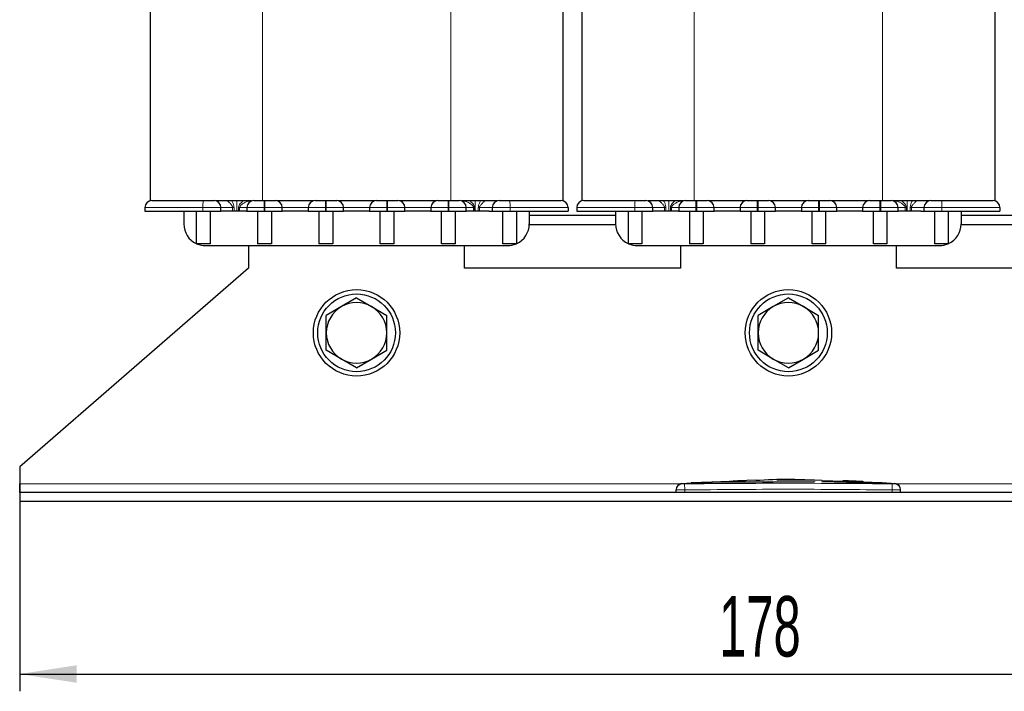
# Model space of a CAD drawing. Header units: millimetres. Extents: x 5 to 418, y 2 to 292.
# Tile 11 of 39: x 57 to 114, y 153 to 192. Entities that reach past the tile are written whole.
import ezdxf

# ---------------------------------------------------------------- set-up
doc = ezdxf.new("R2010")
doc.units = ezdxf.units.MM
doc.layers.add('SLD-0', color=7, linetype='Continuous')
doc.styles.add('SLDTEXTSTYLE0', font='TXT', dxfattribs={"width": 0.605})
doc.dimstyles.new('SLDDIMSTYLE0', dxfattribs={"dimtxt": 3.5, "dimasz": 3.302, "dimexe": 0, "dimexo": 0.0625, "dimgap": 0.875, "dimtad": 1, "dimlfac": 2, "dimrnd": 1e-09, "dimzin": 12, "dimdsep": 46, "dimtxsty": 'SLDTEXTSTYLE0', "dimsah": 1, "dimcen": 0.09, "dimadec": 0, "dimazin": 3, "dimtfac": 1, "dimtofl": 0, "dimtmove": 0, "dimatfit": 3, "dimfxl": 1, "dimfrac": 2, "dimtolj": 1, "dimtzin": 12, "dimarcsym": 0})

# ---------------------------------------------------------------- blocks, each defined once
blk = doc.blocks.new('_D')
at = {"layer": 'SLD-0'}
for p, q in [((57.472, 164.871), (57.472, 152.871)), ((146.472, 164.371), (146.472, 152.871)), ((57.472, 153.871), (146.472, 153.871))]:
    blk.add_line(p, q, dxfattribs=at)
for points in [[(57.472, 153.871), (60.774, 153.363), (60.774, 154.379)], [(146.472, 153.871), (143.17, 154.379), (143.17, 153.363)]]:
    blk.add_solid(points, dxfattribs=at)
at = {"layer": 'SLD-0', "insert": (97.962, 158.383), "char_height": 3.5, "attachment_point": 1, "style": 'SLDTEXTSTYLE0'}
blk.add_mtext('178', dxfattribs=at)

msp = doc.modelspace()

# ---------------------------------------------------------------- linework, layer by layer
at = {"color": 7, "linetype": 'Continuous', "lineweight": 18}
for p, q in [((71.522, 217.0711), (71.522, 181.2711)), ((82.422, 217.0711), (82.422, 181.2711)), ((96.522, 217.0711), (96.522, 181.2711)), ((107.422, 217.0711), (107.422, 181.2711)), ((69.505, 181.2707), (69.5174, 181.2711)), ((70.0462, 181.2711), (70.0462, 180.6711)), ((71.622, 181.2711), (71.622, 180.8711)), ((71.672, 181.2711), (71.672, 180.8711)), ((75.172, 181.2711), (75.172, 180.8711)), ((75.222, 181.2711), (75.222, 180.8711)), ((78.722, 181.2711), (78.722, 180.8711)), ((78.772, 181.2711), (78.772, 180.8711)), ((82.272, 181.2711), (82.272, 180.8711)), ((82.322, 181.2711), (82.322, 180.8711)), ((83.8479, 181.2711), (83.8479, 180.6711)), ((84.3701, 181.2711), (84.39, 181.2701)), ((94.505, 181.2707), (94.5174, 181.2711)), ((95.0462, 181.2711), (95.0462, 180.6711)), ((96.622, 181.2711), (96.622, 180.8711)), ((96.672, 181.2711), (96.672, 180.8711)), ((100.172, 181.2711), (100.172, 180.8711)), ((100.222, 181.2711), (100.222, 180.8711)), ((103.722, 181.2711), (103.722, 180.8711)), ((103.772, 181.2711), (103.772, 180.8711)), ((107.272, 181.2711), (107.272, 180.8711)), ((107.322, 181.2711), (107.322, 180.8711)), ((108.8479, 181.2711), (108.8479, 180.6711)), ((109.3701, 181.2711), (109.39, 181.2701)), ((68.082, 180.8711), (64.722, 180.8711)), ((69.122, 180.8711), (68.082, 180.8711)), ((68.082, 180.8711), (68.082, 180.6711)), ((69.122, 180.8711), (69.7974, 180.8711)), ((69.7974, 180.8711), (69.7974, 180.6711)), ((69.7974, 180.8711), (69.879, 180.8711)), ((69.879, 180.8711), (69.879, 180.6711)), ((70.2053, 180.8711), (70.1425, 180.8711)), ((70.1425, 180.6711), (70.1425, 180.8711)), ((70.2053, 180.8711), (70.622, 180.8711)), ((70.2053, 180.6711), (70.2053, 180.8711)), ((70.622, 180.8711), (71.622, 180.8711)), ((71.622, 180.8711), (71.672, 180.8711)), ((71.622, 180.8711), (71.622, 180.6711)), ((71.672, 180.8711), (72.672, 180.8711)), ((71.672, 180.8711), (71.672, 180.6711)), ((72.672, 180.8711), (74.172, 180.8711)), ((74.172, 180.8711), (75.172, 180.8711)), ((75.172, 180.8711), (75.222, 180.8711)), ((75.172, 180.8711), (75.172, 180.6711)), ((75.222, 180.8711), (76.222, 180.8711)), ((75.222, 180.8711), (75.222, 180.6711)), ((76.222, 180.8711), (77.722, 180.8711)), ((77.722, 180.8711), (78.722, 180.8711)), ((78.722, 180.8711), (78.772, 180.8711)), ((78.722, 180.8711), (78.722, 180.6711)), ((78.772, 180.8711), (79.772, 180.8711)), ((78.772, 180.8711), (78.772, 180.6711)), ((79.772, 180.8711), (81.272, 180.8711)), ((81.272, 180.8711), (82.272, 180.8711)), ((82.272, 180.8711), (82.322, 180.8711)), ((82.272, 180.8711), (82.272, 180.6711)), ((82.322, 180.8711), (83.322, 180.8711)), ((82.322, 180.8711), (82.322, 180.6711)), ((83.322, 180.8711), (83.7422, 180.8711)), ((83.7422, 180.8711), (83.7422, 180.6711)), ((83.7422, 180.8711), (83.8043, 180.8711)), ((83.8043, 180.8711), (83.8043, 180.6711)), ((84.0192, 180.6711), (84.0192, 180.8711)), ((84.0911, 180.8711), (84.0192, 180.8711)), ((84.0911, 180.8711), (84.822, 180.8711)), ((84.0911, 180.6711), (84.0911, 180.8711)), ((84.822, 180.8711), (85.862, 180.8711)), ((85.862, 180.8711), (85.862, 180.6711)), ((85.862, 180.8711), (89.222, 180.8711)), ((93.082, 180.8711), (89.722, 180.8711)), ((94.122, 180.8711), (93.082, 180.8711)), ((93.082, 180.8711), (93.082, 180.6711)), ((94.122, 180.8711), (94.7974, 180.8711)), ((94.7974, 180.8711), (94.7974, 180.6711)), ((94.7974, 180.8711), (94.879, 180.8711)), ((94.879, 180.8711), (94.879, 180.6711)), ((95.2053, 180.8711), (95.1425, 180.8711)), ((95.1425, 180.6711), (95.1425, 180.8711)), ((95.2053, 180.8711), (95.622, 180.8711)), ((95.2053, 180.6711), (95.2053, 180.8711)), ((95.622, 180.8711), (96.622, 180.8711)), ((96.622, 180.8711), (96.672, 180.8711)), ((96.622, 180.8711), (96.622, 180.6711)), ((96.672, 180.8711), (97.672, 180.8711)), ((96.672, 180.8711), (96.672, 180.6711)), ((97.672, 180.8711), (99.172, 180.8711)), ((99.172, 180.8711), (100.172, 180.8711)), ((100.172, 180.8711), (100.222, 180.8711)), ((100.172, 180.8711), (100.172, 180.6711)), ((100.222, 180.8711), (101.222, 180.8711)), ((100.222, 180.8711), (100.222, 180.6711)), ((101.222, 180.8711), (102.722, 180.8711)), ((102.722, 180.8711), (103.722, 180.8711)), ((103.722, 180.8711), (103.772, 180.8711)), ((103.722, 180.8711), (103.722, 180.6711)), ((103.772, 180.8711), (104.772, 180.8711)), ((103.772, 180.8711), (103.772, 180.6711)), ((104.772, 180.8711), (106.272, 180.8711)), ((106.272, 180.8711), (107.272, 180.8711)), ((107.272, 180.8711), (107.322, 180.8711)), ((107.272, 180.8711), (107.272, 180.6711)), ((107.322, 180.8711), (108.322, 180.8711)), ((107.322, 180.8711), (107.322, 180.6711)), ((108.322, 180.8711), (108.7422, 180.8711)), ((108.7422, 180.8711), (108.7422, 180.6711)), ((108.7422, 180.8711), (108.8043, 180.8711)), ((108.8043, 180.8711), (108.8043, 180.6711)), ((109.0192, 180.6711), (109.0192, 180.8711)), ((109.0911, 180.8711), (109.0192, 180.8711)), ((109.0911, 180.8711), (109.822, 180.8711)), ((109.0911, 180.6711), (109.0911, 180.8711)), ((109.822, 180.8711), (110.862, 180.8711)), ((110.862, 180.8711), (110.862, 180.6711)), ((110.862, 180.8711), (114.222, 180.8711)), ((57.472, 164.8711), (95.7009, 164.8711)), ((95.9678, 164.877), (95.972, 164.527)), ((106.0042, 165.0229), (106.0042, 165.0129)), ((106.7528, 164.9412), (106.7528, 164.9311)), ((107.9763, 164.877), (107.972, 164.527)), ((108.2432, 164.8711), (146.472, 164.8711)), ((95.972, 164.3711), (95.972, 164.527)), ((107.972, 164.3711), (107.972, 164.527))]:
    msp.add_line(p, q, dxfattribs=at)
at = {"color": 7, "linetype": 'Continuous', "lineweight": 25}
for p, q in [((88.922, 217.0711), (88.922, 181.2711)), ((113.922, 217.0711), (113.922, 181.2711)), ((65.022, 208.8055), (65.022, 181.2711)), ((90.022, 208.8055), (90.022, 181.2711)), ((68.8553, 181.2711), (70.8982, 181.2711)), ((71.522, 181.2711), (71.6053, 181.2711)), ((71.622, 181.2711), (71.672, 181.2711)), ((72.3388, 181.2711), (74.5053, 181.2711)), ((75.172, 181.2711), (75.222, 181.2711)), ((75.8888, 181.2711), (78.0553, 181.2711)), ((78.722, 181.2711), (78.772, 181.2711)), ((79.4388, 181.2711), (81.6053, 181.2711)), ((82.272, 181.2711), (82.322, 181.2711)), ((82.3388, 181.2711), (82.422, 181.2711)), ((83.0464, 181.2711), (85.1163, 181.2711)), ((93.8553, 181.2711), (95.8982, 181.2711)), ((96.522, 181.2711), (96.6053, 181.2711)), ((96.622, 181.2711), (96.672, 181.2711)), ((97.3388, 181.2711), (99.5053, 181.2711)), ((100.172, 181.2711), (100.222, 181.2711)), ((100.8888, 181.2711), (103.0553, 181.2711)), ((103.722, 181.2711), (103.772, 181.2711)), ((104.4388, 181.2711), (106.6053, 181.2711)), ((107.272, 181.2711), (107.322, 181.2711)), ((107.3388, 181.2711), (107.422, 181.2711)), ((108.0464, 181.2711), (110.1163, 181.2711)), ((64.722, 180.8711), (64.722, 180.6711)), ((69.122, 180.6711), (69.122, 180.8711)), ((70.622, 180.8711), (70.622, 180.6711)), ((72.672, 180.6711), (72.672, 180.8711)), ((74.172, 180.8711), (74.172, 180.6711)), ((76.222, 180.6711), (76.222, 180.8711)), ((77.722, 180.8711), (77.722, 180.6711)), ((79.772, 180.6711), (79.772, 180.8711)), ((81.272, 180.8711), (81.272, 180.6711)), ((83.322, 180.6711), (83.322, 180.8711)), ((84.822, 180.8711), (84.822, 180.6711)), ((89.222, 180.8711), (89.222, 180.6711)), ((89.722, 180.8711), (89.722, 180.6711)), ((94.122, 180.6711), (94.122, 180.8711)), ((95.622, 180.8711), (95.622, 180.6711)), ((97.672, 180.6711), (97.672, 180.8711)), ((99.172, 180.8711), (99.172, 180.6711)), ((101.222, 180.6711), (101.222, 180.8711)), ((102.722, 180.8711), (102.722, 180.6711)), ((104.772, 180.6711), (104.772, 180.8711)), ((106.272, 180.8711), (106.272, 180.6711)), ((108.322, 180.6711), (108.322, 180.8711)), ((109.822, 180.8711), (109.822, 180.6711)), ((114.222, 180.8711), (114.222, 180.6711)), ((64.722, 180.6711), (68.082, 180.6711)), ((66.972, 180.6711), (66.972, 179.9211)), ((67.697, 180.6711), (67.697, 178.7866)), ((68.082, 180.6711), (69.122, 180.6711)), ((68.497, 180.6711), (68.497, 178.7711)), ((69.313, 180.6711), (69.122, 180.6711)), ((70.4311, 180.6711), (69.313, 180.6711)), ((70.622, 180.6711), (70.4311, 180.6711)), ((70.622, 180.6711), (71.622, 180.6711)), ((71.247, 180.6711), (71.247, 178.7711)), ((71.622, 180.6711), (71.672, 180.6711)), ((71.672, 180.6711), (72.672, 180.6711)), ((72.047, 180.6711), (72.047, 178.7711)), ((74.172, 180.6711), (72.672, 180.6711)), ((74.172, 180.6711), (75.172, 180.6711)), ((74.797, 180.6711), (74.797, 178.7711)), ((75.172, 180.6711), (75.222, 180.6711)), ((75.222, 180.6711), (76.222, 180.6711)), ((75.597, 180.6711), (75.597, 178.7711)), ((77.722, 180.6711), (76.222, 180.6711)), ((77.722, 180.6711), (78.722, 180.6711)), ((78.347, 178.7711), (78.347, 180.6711)), ((78.722, 180.6711), (78.772, 180.6711)), ((78.772, 180.6711), (79.772, 180.6711)), ((79.147, 178.7711), (79.147, 180.6711)), ((81.272, 180.6711), (79.772, 180.6711)), ((81.272, 180.6711), (82.272, 180.6711)), ((81.897, 178.7711), (81.897, 180.6711)), ((82.272, 180.6711), (82.322, 180.6711)), ((82.322, 180.6711), (83.322, 180.6711)), ((82.697, 178.7711), (82.697, 180.6711)), ((83.513, 180.6711), (83.322, 180.6711)), ((84.6311, 180.6711), (83.513, 180.6711)), ((84.6311, 180.6711), (84.822, 180.6711)), ((84.822, 180.6711), (85.862, 180.6711)), ((85.447, 178.7711), (85.447, 180.6711)), ((85.862, 180.6711), (89.222, 180.6711)), ((86.247, 178.7866), (86.247, 180.6711)), ((86.972, 180.6711), (86.972, 179.9211)), ((91.972, 180.4211), (86.972, 180.4211)), ((89.722, 180.6711), (93.082, 180.6711)), ((91.972, 180.6711), (91.972, 179.9211)), ((92.697, 180.6711), (92.697, 178.7866)), ((93.082, 180.6711), (94.122, 180.6711)), ((93.497, 180.6711), (93.497, 178.7711)), ((94.313, 180.6711), (94.122, 180.6711)), ((95.4311, 180.6711), (94.313, 180.6711)), ((95.622, 180.6711), (95.4311, 180.6711)), ((95.622, 180.6711), (96.622, 180.6711)), ((96.247, 180.6711), (96.247, 178.7711)), ((96.622, 180.6711), (96.672, 180.6711)), ((96.672, 180.6711), (97.672, 180.6711)), ((97.047, 180.6711), (97.047, 178.7711)), ((99.172, 180.6711), (97.672, 180.6711)), ((99.172, 180.6711), (100.172, 180.6711)), ((99.797, 180.6711), (99.797, 178.7711)), ((100.172, 180.6711), (100.222, 180.6711)), ((100.222, 180.6711), (101.222, 180.6711)), ((100.597, 180.6711), (100.597, 178.7711)), ((102.722, 180.6711), (101.222, 180.6711)), ((102.722, 180.6711), (103.722, 180.6711)), ((103.347, 178.7711), (103.347, 180.6711)), ((103.722, 180.6711), (103.772, 180.6711)), ((103.772, 180.6711), (104.772, 180.6711)), ((104.147, 178.7711), (104.147, 180.6711)), ((106.272, 180.6711), (104.772, 180.6711)), ((106.272, 180.6711), (107.272, 180.6711)), ((106.897, 178.7711), (106.897, 180.6711)), ((107.272, 180.6711), (107.322, 180.6711)), ((107.322, 180.6711), (108.322, 180.6711)), ((107.697, 178.7711), (107.697, 180.6711)), ((108.513, 180.6711), (108.322, 180.6711)), ((109.6311, 180.6711), (108.513, 180.6711)), ((109.6311, 180.6711), (109.822, 180.6711)), ((109.822, 180.6711), (110.862, 180.6711)), ((110.447, 178.7711), (110.447, 180.6711)), ((110.862, 180.6711), (114.222, 180.6711)), ((111.247, 178.7866), (111.247, 180.6711)), ((111.972, 180.6711), (111.972, 179.9211)), ((116.972, 180.4211), (111.972, 180.4211)), ((91.973, 179.8711), (86.971, 179.8711)), ((116.973, 179.8711), (111.971, 179.8711)), ((68.497, 178.7711), (67.7322, 178.7711)), ((68.222, 178.6711), (85.722, 178.6711)), ((70.722, 178.6711), (70.722, 177.3711)), ((72.047, 178.7711), (71.247, 178.7711)), ((75.597, 178.7711), (74.797, 178.7711)), ((79.147, 178.7711), (78.347, 178.7711)), ((82.697, 178.7711), (81.897, 178.7711)), ((83.222, 177.3711), (83.222, 178.6711)), ((86.2119, 178.7711), (85.447, 178.7711)), ((93.497, 178.7711), (92.7322, 178.7711)), ((93.222, 178.6711), (110.722, 178.6711)), ((95.722, 178.6711), (95.722, 177.3711)), ((97.047, 178.7711), (96.247, 178.7711)), ((100.597, 178.7711), (99.797, 178.7711)), ((104.147, 178.7711), (103.347, 178.7711)), ((107.697, 178.7711), (106.897, 178.7711)), ((108.222, 177.3711), (108.222, 178.6711)), ((111.2119, 178.7711), (110.447, 178.7711)), ((70.722, 177.3711), (57.472, 165.8711)), ((95.722, 177.3711), (83.222, 177.3711)), ((120.722, 177.3711), (108.222, 177.3711)), ((76.972, 175.6418), (76.097, 175.1366)), ((76.972, 175.6418), (77.847, 175.1366)), ((101.972, 175.6418), (101.097, 175.1366)), ((101.972, 175.6418), (102.847, 175.1366)), ((76.097, 175.1366), (75.222, 174.6314)), ((77.847, 175.1366), (78.722, 174.6314)), ((101.097, 175.1366), (100.222, 174.6314)), ((102.847, 175.1366), (103.722, 174.6314)), ((76.097, 172.1055), (75.222, 172.6107)), ((77.847, 172.1055), (78.722, 172.6107)), ((101.097, 172.1055), (100.222, 172.6107)), ((102.847, 172.1055), (103.722, 172.6107)), ((76.972, 171.6003), (76.097, 172.1055)), ((76.972, 171.6003), (77.847, 172.1055)), ((101.972, 171.6003), (101.097, 172.1055)), ((101.972, 171.6003), (102.847, 172.1055)), ((57.472, 165.8711), (57.472, 164.8711)), ((57.472, 164.3711), (57.472, 164.8711)), ((96.4168, 164.9269), (95.7252, 164.8872)), ((97.5167, 164.976), (96.3491, 164.9361)), ((96.4169, 164.9152), (97.5159, 164.9513)), ((97.5159, 164.9413), (96.4169, 164.9052)), ((96.4169, 164.9152), (96.4169, 164.9052)), ((97.5159, 165.0029), (98.7264, 164.9843)), ((97.5159, 164.9513), (97.5159, 164.9413)), ((98.7264, 164.9743), (97.5625, 164.9922)), ((99.0519, 165.0285), (98.0587, 164.9946)), ((98.7264, 164.9843), (103.4769, 165.0154)), ((103.4769, 165.0054), (98.7264, 164.9743)), ((98.7264, 164.9843), (98.7264, 164.9743)), ((99.4864, 165.034), (98.7679, 165.0573)), ((100.0796, 165.0964), (99.0464, 165.0618)), ((101.3251, 165.1245), (103.9143, 165.102)), ((101.3251, 165.0986), (101.3251, 165.1245)), ((102.4011, 165.1051), (101.3251, 165.1145)), ((103.4769, 165.0875), (101.3251, 165.0986)), ((103.4769, 165.0154), (103.4769, 165.0054)), ((103.9143, 165.102), (103.9143, 165.0729)), ((103.9143, 165.0096), (106.7528, 164.9412)), ((103.9143, 165.0096), (103.9143, 164.9996)), ((106.7528, 164.9311), (103.9143, 164.9996)), ((107.3988, 164.9394), (103.9736, 165.0618)), ((105.1337, 165.0617), (105.1337, 165.0425)), ((105.1337, 165.0425), (106.0042, 165.0079)), ((106.323, 164.992), (106.323, 165.002)), ((107.5361, 164.9266), (107.5361, 164.9166)), ((108.2189, 164.8872), (107.6379, 164.9219)), ((107.6647, 164.9188), (107.6647, 164.9287)), ((57.472, 164.3711), (57.472, 163.8711)), ((146.472, 164.3711), (57.472, 164.3711)), ((95.472, 164.3711), (95.472, 164.527)), ((108.472, 164.3711), (108.472, 164.527)), ((57.472, 163.8711), (146.472, 163.8711))]:
    msp.add_line(p, q, dxfattribs=at)
for centre, radius in [((76.972, 173.6211), 2.5), ((76.972, 173.6211), 2.25), ((101.972, 173.6211), 2.5), ((101.972, 173.6211), 2.25)]:
    msp.add_circle(centre, radius, dxfattribs=at)
for centre, radius, start, end in [((65.122, 180.8711), 0.4, 90, 180), ((68.722, 180.8711), 0.4, 0, 90), ((71.022, 180.8711), 0.4, 90, 180), ((72.272, 180.8711), 0.4, 0, 90), ((74.572, 180.8711), 0.4, 90, 180), ((75.822, 180.8711), 0.4, 0, 90), ((78.122, 180.8711), 0.4, 90, 180), ((79.372, 180.8711), 0.4, 0, 90), ((81.672, 180.8711), 0.4, 90, 180), ((82.922, 180.8711), 0.4, 0, 90), ((85.222, 180.8711), 0.4, 90, 180), ((88.822, 180.8711), 0.4, 0, 90), ((90.122, 180.8711), 0.4, 90, 180), ((93.722, 180.8711), 0.4, 0, 90), ((96.022, 180.8711), 0.4, 90, 180), ((97.272, 180.8711), 0.4, 0, 90), ((99.572, 180.8711), 0.4, 90, 180), ((100.822, 180.8711), 0.4, 0, 90), ((103.122, 180.8711), 0.4, 90, 180), ((104.372, 180.8711), 0.4, 0, 90), ((106.672, 180.8711), 0.4, 90, 180), ((107.922, 180.8711), 0.4, 0, 90), ((110.222, 180.8711), 0.4, 90, 180), ((113.822, 180.8711), 0.4, 0, 90), ((68.222, 179.9211), 1.25, 180, 245.16541), ((85.722, 179.9211), 1.25, 294.83459, 0), ((93.222, 179.9211), 1.25, 180, 245.16541), ((110.722, 179.9211), 1.25, 294.83459, 0), ((68.222, 179.9211), 1.25, 245.16541, 246.92608), ((68.222, 179.9211), 1.25, 246.92608, 270), ((85.722, 179.9211), 1.25, 270, 293.07392), ((85.722, 179.9211), 1.25, 293.07392, 294.83459), ((93.222, 179.9211), 1.25, 245.16541, 246.92608), ((93.222, 179.9211), 1.25, 246.92608, 270), ((110.722, 179.9211), 1.25, 270, 293.07392), ((110.722, 179.9211), 1.25, 293.07392, 294.83459), ((76.972, 173.6211), 1.75, 120, 180), ((76.972, 173.6211), 1.75, 60, 120), ((76.972, 173.6211), 1.75, 360, 60), ((101.972, 173.6211), 1.75, 120, 180), ((101.972, 173.6211), 1.75, 60, 120), ((101.972, 173.6211), 1.75, 360, 60), ((76.972, 173.6211), 1.75, 180, 240), ((76.972, 173.6211), 1.75, 300, 360), ((101.972, 173.6211), 1.75, 180, 240), ((101.972, 173.6211), 1.75, 300, 360), ((76.972, 173.6211), 1.75, 240, 300), ((101.972, 173.6211), 1.75, 240, 300), ((95.822, 164.5427), 0.35, 93.30827, 180.0017), ((108.122, 164.5427), 0.35, 359.9983, 86.65859)]:
    msp.add_arc(centre, radius, start, end, dxfattribs=at)
at = {"color": 7, "linetype": 'Continuous', "lineweight": 18}
for centre, radius, start, end in [((70.594, 180.9709), 2.514, 173.14274, 182.27604), ((83.35, 180.9709), 2.514, 357.72396, 6.85726), ((95.594, 180.9709), 2.514, 173.14274, 182.27604), ((108.35, 180.9709), 2.514, 357.72396, 6.85726), ((95.822, 164.527), 0.35, 90.99048, 179.99805), ((108.1221, 164.527), 0.35, 0.00195, 89.00996)]:
    msp.add_arc(centre, radius, start, end, dxfattribs=at)
at = {"color": 7, "linetype": 'Continuous', "lineweight": 25}
for points, knots in [([(65.122, 181.2711), (65.1631, 181.2711), (65.2483, 181.2711), (65.9329, 181.2711), (66.9321, 181.2711), (67.7192, 181.2711), (68.098, 181.2711)], [0, 0, 0, 0, 0.2406183, 0.5, 0.7593817, 1, 1, 1, 1]), ([(68.098, 181.2711), (68.1384, 181.2711), (68.2191, 181.2711), (68.3363, 181.2711), (68.4451, 181.2711), (68.5404, 181.2711), (68.6195, 181.2711), (68.6774, 181.2711), (68.7152, 181.2711), (68.7198, 181.2711), (68.722, 181.2711)], [0, 0, 0, 0, 0.1249292, 0.2499971, 0.3748613, 0.4999972, 0.6248613, 0.7499971, 0.8749293, 1, 1, 1, 1]), ([(71.022, 181.2711), (71.0301, 181.2711), (71.0425, 181.2711), (71.1172, 181.2711), (71.1947, 181.2711), (71.2902, 181.2711), (71.43, 181.2711), (71.5466, 181.2711), (71.622, 181.2711)], [0, 0, 0, 0, 0.2394429, 0.3695788, 0.4999999, 0.6301358, 0.7605571, 1, 1, 1, 1]), ([(71.672, 181.2711), (71.7475, 181.2711), (71.864, 181.2711), (72.0038, 181.2711), (72.0992, 181.2711), (72.1768, 181.2711), (72.2515, 181.2711), (72.264, 181.2711), (72.272, 181.2711)], [0, 0, 0, 0, 0.2394429, 0.3695788, 0.4999999, 0.6301358, 0.7605571, 1, 1, 1, 1]), ([(74.572, 181.2711), (74.5801, 181.2711), (74.5925, 181.2711), (74.6672, 181.2711), (74.7447, 181.2711), (74.8402, 181.2711), (74.98, 181.2711), (75.0966, 181.2711), (75.172, 181.2711)], [0, 0, 0, 0, 0.2394429, 0.3695788, 0.4999999, 0.6301358, 0.7605571, 1, 1, 1, 1]), ([(75.222, 181.2711), (75.2975, 181.2711), (75.414, 181.2711), (75.5538, 181.2711), (75.6492, 181.2711), (75.7268, 181.2711), (75.8015, 181.2711), (75.814, 181.2711), (75.822, 181.2711)], [0, 0, 0, 0, 0.2394429, 0.3695788, 0.4999999, 0.6301358, 0.7605571, 1, 1, 1, 1]), ([(78.122, 181.2711), (78.1301, 181.2711), (78.1425, 181.2711), (78.2172, 181.2711), (78.2947, 181.2711), (78.3902, 181.2711), (78.53, 181.2711), (78.6466, 181.2711), (78.722, 181.2711)], [0, 0, 0, 0, 0.2394429, 0.3695788, 0.4999999, 0.6301358, 0.7605571, 1, 1, 1, 1]), ([(78.772, 181.2711), (78.8475, 181.2711), (78.964, 181.2711), (79.1038, 181.2711), (79.1992, 181.2711), (79.2768, 181.2711), (79.3515, 181.2711), (79.364, 181.2711), (79.372, 181.2711)], [0, 0, 0, 0, 0.2394429, 0.3695788, 0.4999999, 0.6301358, 0.7605571, 1, 1, 1, 1]), ([(81.672, 181.2711), (81.6801, 181.2711), (81.6925, 181.2711), (81.7672, 181.2711), (81.8447, 181.2711), (81.9402, 181.2711), (82.08, 181.2711), (82.1966, 181.2711), (82.272, 181.2711)], [0, 0, 0, 0, 0.2394429, 0.3695788, 0.4999999, 0.6301358, 0.7605571, 1, 1, 1, 1]), ([(82.322, 181.2711), (82.3975, 181.2711), (82.514, 181.2711), (82.6538, 181.2711), (82.7492, 181.2711), (82.8268, 181.2711), (82.9015, 181.2711), (82.914, 181.2711), (82.922, 181.2711)], [0, 0, 0, 0, 0.2394429, 0.3695788, 0.4999999, 0.6301358, 0.7605571, 1, 1, 1, 1]), ([(85.222, 181.2711), (85.2243, 181.2711), (85.2289, 181.2711), (85.2667, 181.2711), (85.3246, 181.2711), (85.4036, 181.2711), (85.4989, 181.2711), (85.6077, 181.2711), (85.725, 181.2711), (85.8057, 181.2711), (85.846, 181.2711)], [0, 0, 0, 0, 0.12492916, 0.24999712, 0.37486129, 0.49999723, 0.62486128, 0.74999711, 0.8749293, 1, 1, 1, 1]), ([(85.846, 181.2711), (86.2248, 181.2711), (87.012, 181.2711), (88.0112, 181.2711), (88.6958, 181.2711), (88.781, 181.2711), (88.822, 181.2711)], [0, 0, 0, 0, 0.2406183, 0.5, 0.7593817, 1, 1, 1, 1]), ([(90.122, 181.2711), (90.1631, 181.2711), (90.2483, 181.2711), (90.9329, 181.2711), (91.9321, 181.2711), (92.7192, 181.2711), (93.098, 181.2711)], [0, 0, 0, 0, 0.2406183, 0.5, 0.7593817, 1, 1, 1, 1]), ([(93.098, 181.2711), (93.1384, 181.2711), (93.2191, 181.2711), (93.3363, 181.2711), (93.4451, 181.2711), (93.5404, 181.2711), (93.6195, 181.2711), (93.6774, 181.2711), (93.7152, 181.2711), (93.7198, 181.2711), (93.722, 181.2711)], [0, 0, 0, 0, 0.12492916, 0.24999712, 0.37486129, 0.49999723, 0.62486128, 0.74999711, 0.8749293, 1, 1, 1, 1]), ([(96.022, 181.2711), (96.0301, 181.2711), (96.0425, 181.2711), (96.1172, 181.2711), (96.1947, 181.2711), (96.2902, 181.2711), (96.43, 181.2711), (96.5466, 181.2711), (96.622, 181.2711)], [0, 0, 0, 0, 0.2394429, 0.3695788, 0.4999999, 0.6301358, 0.7605571, 1, 1, 1, 1]), ([(96.672, 181.2711), (96.7475, 181.2711), (96.864, 181.2711), (97.0038, 181.2711), (97.0992, 181.2711), (97.1768, 181.2711), (97.2515, 181.2711), (97.264, 181.2711), (97.272, 181.2711)], [0, 0, 0, 0, 0.2394429, 0.3695788, 0.4999999, 0.6301358, 0.7605571, 1, 1, 1, 1]), ([(99.572, 181.2711), (99.5801, 181.2711), (99.5925, 181.2711), (99.6672, 181.2711), (99.7447, 181.2711), (99.8402, 181.2711), (99.98, 181.2711), (100.0966, 181.2711), (100.172, 181.2711)], [0, 0, 0, 0, 0.2394429, 0.3695788, 0.4999999, 0.6301358, 0.7605571, 1, 1, 1, 1]), ([(100.222, 181.2711), (100.2975, 181.2711), (100.414, 181.2711), (100.5538, 181.2711), (100.6492, 181.2711), (100.7268, 181.2711), (100.8015, 181.2711), (100.814, 181.2711), (100.822, 181.2711)], [0, 0, 0, 0, 0.2394429, 0.3695788, 0.4999999, 0.6301358, 0.7605571, 1, 1, 1, 1]), ([(103.122, 181.2711), (103.1301, 181.2711), (103.1425, 181.2711), (103.2172, 181.2711), (103.2947, 181.2711), (103.3902, 181.2711), (103.53, 181.2711), (103.6466, 181.2711), (103.722, 181.2711)], [0, 0, 0, 0, 0.2394429, 0.3695788, 0.4999999, 0.6301358, 0.7605571, 1, 1, 1, 1]), ([(103.772, 181.2711), (103.8475, 181.2711), (103.964, 181.2711), (104.1038, 181.2711), (104.1992, 181.2711), (104.2768, 181.2711), (104.3515, 181.2711), (104.364, 181.2711), (104.372, 181.2711)], [0, 0, 0, 0, 0.2394429, 0.3695788, 0.4999999, 0.6301358, 0.7605571, 1, 1, 1, 1]), ([(106.672, 181.2711), (106.6801, 181.2711), (106.6925, 181.2711), (106.7672, 181.2711), (106.8447, 181.2711), (106.9402, 181.2711), (107.08, 181.2711), (107.1966, 181.2711), (107.272, 181.2711)], [0, 0, 0, 0, 0.2394429, 0.3695788, 0.4999999, 0.6301358, 0.7605571, 1, 1, 1, 1]), ([(107.322, 181.2711), (107.3975, 181.2711), (107.514, 181.2711), (107.6538, 181.2711), (107.7492, 181.2711), (107.8268, 181.2711), (107.9015, 181.2711), (107.914, 181.2711), (107.922, 181.2711)], [0, 0, 0, 0, 0.2394429, 0.3695788, 0.4999999, 0.6301358, 0.7605571, 1, 1, 1, 1]), ([(110.222, 181.2711), (110.2243, 181.2711), (110.2289, 181.2711), (110.2667, 181.2711), (110.3246, 181.2711), (110.4036, 181.2711), (110.4989, 181.2711), (110.6077, 181.2711), (110.725, 181.2711), (110.8057, 181.2711), (110.846, 181.2711)], [0, 0, 0, 0, 0.12492916, 0.24999712, 0.37486129, 0.49999723, 0.62486128, 0.74999711, 0.8749293, 1, 1, 1, 1]), ([(110.846, 181.2711), (111.2248, 181.2711), (112.012, 181.2711), (113.0112, 181.2711), (113.6958, 181.2711), (113.781, 181.2711), (113.822, 181.2711)], [0, 0, 0, 0, 0.2406183, 0.5, 0.7593817, 1, 1, 1, 1]), ([(75.222, 173.6211), (75.222, 173.8767), (75.222, 174.2156), (75.222, 174.5493), (75.222, 174.6314)], [0, 0, 0, 0, 0.754038, 1, 1, 1, 1]), ([(78.722, 173.6211), (78.722, 173.8767), (78.722, 174.2156), (78.722, 174.5493), (78.722, 174.6314)], [0, 0, 0, 0, 0.754038, 1, 1, 1, 1]), ([(100.222, 173.6211), (100.222, 173.8767), (100.222, 174.2156), (100.222, 174.5493), (100.222, 174.6314)], [0, 0, 0, 0, 0.754038, 1, 1, 1, 1]), ([(103.722, 173.6211), (103.722, 173.8767), (103.722, 174.2156), (103.722, 174.5493), (103.722, 174.6314)], [0, 0, 0, 0, 0.754038, 1, 1, 1, 1]), ([(75.222, 172.6107), (75.222, 172.6211), (75.222, 172.9541), (75.222, 173.2928), (75.222, 173.6211)], [0, 0, 0, 0, 0.0311177, 1, 1, 1, 1]), ([(78.722, 172.6107), (78.722, 172.6211), (78.722, 172.9541), (78.722, 173.2928), (78.722, 173.6211)], [0, 0, 0, 0, 0.0311177, 1, 1, 1, 1]), ([(100.222, 172.6107), (100.222, 172.6211), (100.222, 172.9541), (100.222, 173.2928), (100.222, 173.6211)], [0, 0, 0, 0, 0.0311177, 1, 1, 1, 1]), ([(103.722, 172.6107), (103.722, 172.6211), (103.722, 172.9541), (103.722, 173.2928), (103.722, 173.6211)], [0, 0, 0, 0, 0.0311177, 1, 1, 1, 1]), ([(103.2184, 165.0888), (102.8272, 165.1079), (101.7814, 165.1589), (100.7355, 165.1003), (100.0808, 165.0636)], [0, 0, 0, 0, 0.3740571, 1, 1, 1, 1]), ([(106.0042, 165.0229), (105.8592, 165.0298), (105.569, 165.0437), (105.2788, 165.0557), (105.1337, 165.0617)], [0, 0, 0, 0, 0.4999954, 1, 1, 1, 1]), ([(105.1337, 165.0517), (105.2788, 165.0457), (105.569, 165.0337), (105.8591, 165.0198), (106.0042, 165.0129)], [0, 0, 0, 0, 0.4999951, 1, 1, 1, 1]), ([(106.3209, 165.0027), (106.3133, 165.0037), (106.298, 165.0058), (106.2325, 165.0105), (106.1439, 165.0157), (106.0625, 165.02), (106.0155, 165.0224), (106.0042, 165.0229)], [0, 0, 0, 0, 0.2313819, 0.46295489, 0.6947611, 0.92676563, 1, 1, 1, 1]), ([(106.0042, 165.0129), (106.0401, 165.0111), (106.1118, 165.0075), (106.2076, 165.002), (106.279, 164.9972), (106.3194, 164.9937), (106.319, 164.9925), (106.3189, 164.992)], [0, 0, 0, 0, 0.2150885, 0.4301767, 0.6452498, 0.8601715, 1, 1, 1, 1]), ([(106.0042, 165.0079), (106.04, 165.0064), (106.1117, 165.0035), (106.2074, 165.001), (106.2788, 164.9999), (106.3192, 165.0003), (106.319, 165.0015), (106.3189, 165.002)], [0, 0, 0, 0, 0.214789, 0.4295851, 0.6442207, 0.8587328, 1, 1, 1, 1]), ([(106.7528, 164.9412), (106.848, 164.9385), (107.0384, 164.9332), (107.2908, 164.9291), (107.4547, 164.9269), (107.5156, 164.9267), (107.5361, 164.9266)], [0, 0, 0, 0, 0.2851253, 0.5702516, 0.8553553, 1, 1, 1, 1]), ([(107.5361, 164.9166), (107.4914, 164.9169), (107.402, 164.9174), (107.1713, 164.921), (106.9439, 164.9254), (106.801, 164.9297), (106.7528, 164.9311)], [0, 0, 0, 0, 0.285052, 0.570102, 0.8551915, 1, 1, 1, 1]), ([(107.5361, 164.9266), (107.5952, 164.9261), (107.6731, 164.9253), (107.6532, 164.9281), (107.6484, 164.9287)], [0, 0, 0, 0, 0.7597868, 1, 1, 1, 1]), ([(107.6469, 164.9188), (107.6518, 164.918), (107.6687, 164.9154), (107.5911, 164.9161), (107.5361, 164.9166)], [0, 0, 0, 0, 0.2906379, 1, 1, 1, 1]), ([(95.472, 164.527), (95.472, 164.5329), (95.472, 164.5422), (95.472, 164.5412), (95.472, 164.5408)], [0, 0, 0, 0, 0.6377907, 1, 1, 1, 1]), ([(108.472, 164.5408), (108.472, 164.5412), (108.472, 164.5426), (108.472, 164.5333), (108.472, 164.527)], [0, 0, 0, 0, 0.318777, 1, 1, 1, 1])]:
    msp.add_open_spline(points, degree=3, knots=knots, dxfattribs=at)
at = {"color": 7, "linetype": 'Continuous', "lineweight": 18}
for points, knots in [([(69.7974, 180.8711), (69.7963, 180.884), (69.7938, 180.9118), (69.772, 180.9633), (69.7371, 181.0136), (69.7049, 181.0532), (69.688, 181.0724), (69.6649, 181.0979), (69.6272, 181.1387), (69.5762, 181.1911), (69.5345, 181.2332), (69.5066, 181.2627), (69.5056, 181.268), (69.505, 181.2707)], [0, 0, 0, 0, 0.05849411, 0.12564905, 0.25065882, 0.3380424, 0.36300812, 0.37076009, 0.50044534, 0.63006101, 0.74984085, 0.87018234, 1, 1, 1, 1]), ([(69.75, 181.2711), (69.759, 181.2541), (69.7935, 181.1894), (69.8546, 181.0569), (69.8708, 180.9331), (69.879, 180.8711)], [0, 0, 0, 0, 0.1508725, 0.5749264, 1, 1, 1, 1]), ([(70.1425, 180.8711), (70.1438, 180.8891), (70.1466, 180.9268), (70.1757, 181.007), (70.2626, 181.1294), (70.3585, 181.2303), (70.4369, 181.2693), (70.4403, 181.2711)], [0, 0, 0, 0, 0.1049608, 0.2191677, 0.4903487, 0.9773058, 1, 1, 1, 1]), ([(70.8982, 181.2711), (70.828, 181.2638), (70.6876, 181.2495), (70.5276, 181.1749), (70.4161, 181.1093), (70.3613, 181.0707), (70.3343, 181.05), (70.3266, 181.0439), (70.2967, 181.0201), (70.2546, 180.9825), (70.2189, 180.929), (70.207, 180.8948), (70.2058, 180.8787), (70.2053, 180.8711)], [0, 0, 0, 0, 0.24976305, 0.49914211, 0.62411484, 0.71372949, 0.7380709, 0.74522792, 0.74906158, 0.87403959, 0.94376164, 0.97312718, 1, 1, 1, 1]), ([(83.7422, 180.8711), (83.7417, 180.8787), (83.7406, 180.8948), (83.7285, 180.929), (83.6512, 181.0409), (83.4791, 181.1441), (83.2578, 181.2497), (83.1168, 181.2639), (83.0464, 181.2711)], [0, 0, 0, 0, 0.026772, 0.0560768, 0.1258463, 0.5003321, 0.750765, 1, 1, 1, 1]), ([(83.505, 181.2711), (83.5084, 181.2694), (83.5869, 181.2304), (83.6831, 181.1294), (83.7708, 181.007), (83.8002, 180.9268), (83.803, 180.8891), (83.8043, 180.8711)], [0, 0, 0, 0, 0.0216431, 0.5095364, 0.781161, 0.8952803, 1, 1, 1, 1]), ([(84.0192, 180.8711), (84.0279, 180.9321), (84.0453, 181.0542), (84.107, 181.1861), (84.1413, 181.2523), (84.151, 181.2711)], [0, 0, 0, 0, 0.4168565, 0.8346163, 1, 1, 1, 1]), ([(84.39, 181.2701), (84.3891, 181.2665), (84.3873, 181.2596), (84.3582, 181.2279), (84.3162, 181.1849), (84.266, 181.1335), (84.228, 181.0932), (84.1925, 181.0548), (84.1577, 181.0146), (84.1187, 180.9618), (84.0951, 180.9115), (84.0924, 180.8838), (84.0911, 180.8711)], [0, 0, 0, 0, 0.1291792, 0.2507899, 0.3699625, 0.4998788, 0.6244707, 0.6391403, 0.7494409, 0.8744191, 0.9422395, 1, 1, 1, 1]), ([(94.7974, 180.8711), (94.7963, 180.884), (94.7938, 180.9118), (94.772, 180.9633), (94.7371, 181.0136), (94.7049, 181.0532), (94.688, 181.0724), (94.6649, 181.0979), (94.6272, 181.1387), (94.5762, 181.1911), (94.5345, 181.2332), (94.5066, 181.2627), (94.5056, 181.268), (94.505, 181.2707)], [0, 0, 0, 0, 0.0584941, 0.1256491, 0.2506588, 0.3380424, 0.3630081, 0.3707601, 0.5004453, 0.630061, 0.7498409, 0.8701823, 1, 1, 1, 1]), ([(94.75, 181.2711), (94.759, 181.2541), (94.7935, 181.1894), (94.8546, 181.0569), (94.8708, 180.9331), (94.879, 180.8711)], [0, 0, 0, 0, 0.15087247, 0.57492643, 1, 1, 1, 1]), ([(95.1425, 180.8711), (95.1438, 180.8891), (95.1466, 180.9268), (95.1757, 181.007), (95.2626, 181.1294), (95.3585, 181.2303), (95.4369, 181.2693), (95.4403, 181.2711)], [0, 0, 0, 0, 0.1049608, 0.2191677, 0.4903487, 0.9773058, 1, 1, 1, 1]), ([(95.8982, 181.2711), (95.828, 181.2638), (95.6876, 181.2495), (95.5276, 181.1749), (95.4161, 181.1093), (95.3613, 181.0707), (95.3343, 181.05), (95.3266, 181.0439), (95.2967, 181.0201), (95.2546, 180.9825), (95.2189, 180.929), (95.207, 180.8948), (95.2058, 180.8787), (95.2053, 180.8711)], [0, 0, 0, 0, 0.2497631, 0.4991421, 0.6241148, 0.7137295, 0.7380709, 0.7452279, 0.7490616, 0.8740396, 0.9437616, 0.9731272, 1, 1, 1, 1]), ([(108.7422, 180.8711), (108.7417, 180.8787), (108.7406, 180.8948), (108.7285, 180.929), (108.6512, 181.0409), (108.4791, 181.1441), (108.2578, 181.2497), (108.1168, 181.2639), (108.0464, 181.2711)], [0, 0, 0, 0, 0.026772, 0.0560768, 0.1258463, 0.5003321, 0.750765, 1, 1, 1, 1]), ([(108.505, 181.2711), (108.5084, 181.2694), (108.5869, 181.2304), (108.6831, 181.1294), (108.7708, 181.007), (108.8002, 180.9268), (108.803, 180.8891), (108.8043, 180.8711)], [0, 0, 0, 0, 0.0216431, 0.5095364, 0.781161, 0.8952803, 1, 1, 1, 1]), ([(109.0192, 180.8711), (109.0279, 180.9321), (109.0453, 181.0542), (109.107, 181.1861), (109.1413, 181.2523), (109.151, 181.2711)], [0, 0, 0, 0, 0.4168565, 0.8346163, 1, 1, 1, 1]), ([(109.39, 181.2701), (109.3891, 181.2665), (109.3873, 181.2596), (109.3582, 181.2279), (109.3162, 181.1849), (109.266, 181.1335), (109.228, 181.0932), (109.1925, 181.0548), (109.1577, 181.0146), (109.1187, 180.9618), (109.0951, 180.9115), (109.0924, 180.8838), (109.0911, 180.8711)], [0, 0, 0, 0, 0.12917924, 0.25078989, 0.36996252, 0.49987881, 0.62447071, 0.63914035, 0.74944093, 0.87441909, 0.94223947, 1, 1, 1, 1]), ([(95.802, 164.8902), (95.8016, 164.8906), (95.8006, 164.8915), (95.81, 164.8826), (95.816, 164.8769)], [0, 0, 0, 0, 0.3621331, 1, 1, 1, 1]), ([(95.816, 164.8769), (95.8168, 164.8768), (95.819, 164.8765), (95.8375, 164.8763), (95.8718, 164.8763), (95.917, 164.8764), (95.9509, 164.8768), (95.9678, 164.877)], [0, 0, 0, 0, 0.1406569, 0.3555039, 0.5710329, 0.7861716, 1, 1, 1, 1]), ([(95.9678, 164.877), (97.9694, 164.8947), (101.9722, 164.9303), (105.975, 164.8947), (107.9763, 164.877)], [0, 0, 0, 0, 0.5000392, 1, 1, 1, 1]), ([(107.9763, 164.877), (107.9874, 164.8768), (108.0154, 164.8765), (108.0578, 164.8763), (108.0961, 164.8763), (108.1225, 164.8764), (108.1262, 164.8768), (108.1281, 164.8769)], [0, 0, 0, 0, 0.140567, 0.3553278, 0.5708439, 0.7860438, 1, 1, 1, 1]), ([(108.1281, 164.8769), (108.1345, 164.883), (108.144, 164.8919), (108.1426, 164.8906), (108.1421, 164.8902)], [0, 0, 0, 0, 0.6810338, 1, 1, 1, 1]), ([(95.972, 164.527), (95.9158, 164.5269), (95.8034, 164.5265), (95.6536, 164.5263), (95.5405, 164.5264), (95.4806, 164.5266), (95.4745, 164.5269), (95.472, 164.527)], [0, 0, 0, 0, 0.2146723, 0.429352, 0.6440261, 0.8586954, 1, 1, 1, 1]), ([(107.972, 164.527), (105.9722, 164.5463), (101.9722, 164.5849), (97.9722, 164.5463), (95.972, 164.527)], [0, 0, 0, 0, 0.499961, 1, 1, 1, 1]), ([(108.472, 164.527), (108.4665, 164.5268), (108.4555, 164.5265), (108.3693, 164.5263), (108.2424, 164.5264), (108.1018, 164.5266), (108.0089, 164.5269), (107.972, 164.527)], [0, 0, 0, 0, 0.2146728, 0.4293525, 0.6440267, 0.8586958, 1, 1, 1, 1])]:
    msp.add_open_spline(points, degree=3, knots=knots, dxfattribs=at)

# ---------------------------------------------------------------- dimensions: what is measured, and where the dimension line sits
at = {"layer": 'SLD-0'}
dim = msp.add_linear_dim(base=(146.472, 153.8711), p1=(57.472, 164.8711), p2=(146.472, 164.3711), dimstyle='SLDDIMSTYLE0', dxfattribs=at)
dim.commit()
dim.dimension.update_dxf_attribs({"geometry": '_D', "text_midpoint": (101.972, 153.8711), "dimtype": 160})

doc.saveas('drawing.dxf')
